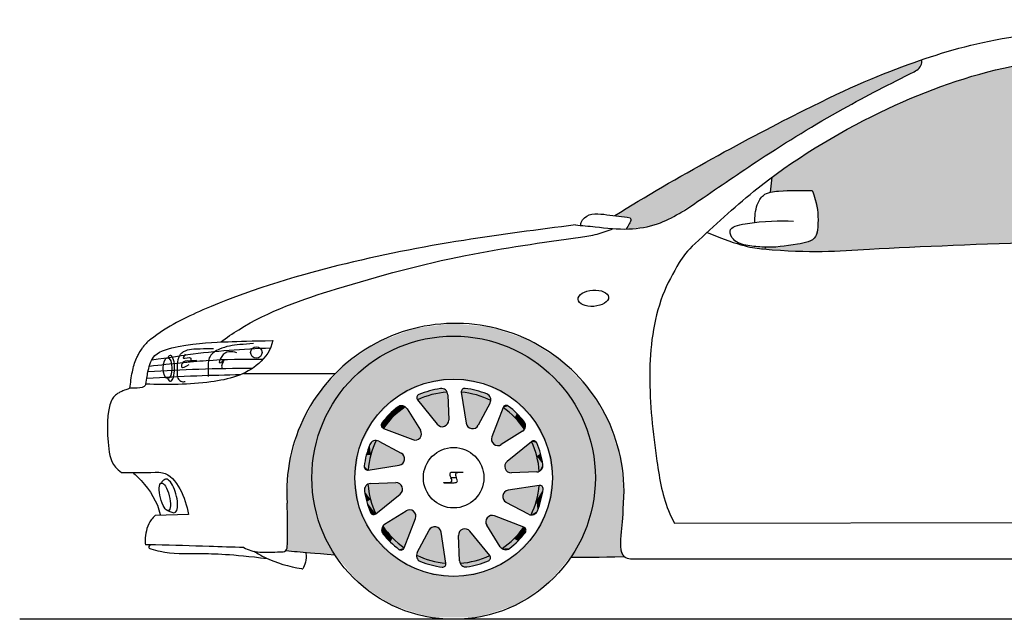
# Model space of a CAD drawing. Header units: millimetres. Extents: x 353.35 to 358.15, y 243.55 to 244.94.
# Tile 1 of 2: x 353.35 to 355.64, y 243.55 to 244.94. Entities that reach past the tile are written whole.
import ezdxf

# ---------------------------------------------------------------- set-up
doc = ezdxf.new("R2010")
doc.units = ezdxf.units.MM
doc.layers.add('HATCH', color=7, linetype='Continuous')

# ---------------------------------------------------------------- blocks, each defined once
blk = doc.blocks.new('*U1')
at = {"layer": 'HATCH', "color": 251, "linetype": 'Continuous'}
for points in [[(116.2537, 117.0744), (116.169, 117.0419), (116.3469, 117.057)], [(116.3435, 117.0866), (116.2537, 117.0744), (116.4337, 117.0778)], [(116.4337, 117.0778), (116.2537, 117.0744), (116.3469, 117.057)], [(116.4337, 117.0778), (116.3469, 117.057), (116.5195, 117.0487)], [(116.3469, 117.057), (116.169, 117.0419), (116.2615, 117.0457)], [(116.3469, 117.057), (116.4324, 117.0457), (116.5195, 117.0487)], [(116.5195, 117.0487), (116.4324, 117.0457), (116.5963, 117.0006)], [(116.169, 117.0419), (116.0941, 116.9909), (116.1819, 117.0128)], [(116.2615, 117.0457), (116.169, 117.0419), (116.1819, 117.0128)], [(116.4324, 117.0457), (116.5119, 117.0128), (116.5963, 117.0006)], [(116.1819, 117.0128), (116.0941, 116.9909), (116.1136, 116.9603)], [(116.5119, 117.0128), (116.5803, 116.9603), (116.5963, 117.0006)], [(116.0941, 116.9909), (116.0329, 116.9241), (116.1136, 116.9603)], [(116.5963, 117.0006), (116.5803, 116.9603), (116.6601, 116.9362)], [(116.1136, 116.9603), (116.0329, 116.9241), (116.0612, 116.892)], [(116.5803, 116.9603), (116.6327, 116.892), (116.6601, 116.9362)], [(116.6601, 116.9362), (116.6327, 116.892), (116.7074, 116.8589)], [(116.0329, 116.9241), (115.9885, 116.8451), (116.0612, 116.892)], [(116.0612, 116.892), (115.9885, 116.8451), (116.0282, 116.8124)], [(116.6327, 116.892), (116.6657, 116.8124), (116.7074, 116.8589)], [(115.9885, 116.8451), (115.9635, 116.758), (116.0282, 116.8124)], [(116.7074, 116.8589), (116.6657, 116.8124), (116.7357, 116.7728)], [(116.0282, 116.8124), (115.9635, 116.758), (116.0169, 116.727)], [(116.6657, 116.8124), (116.6769, 116.727), (116.7357, 116.7728)], [(116.7357, 116.7728), (116.6769, 116.727), (116.7435, 116.6825)], [(115.9635, 116.758), (115.9592, 116.6675), (116.0169, 116.727)], [(116.0169, 116.727), (115.9592, 116.6675), (116.0305, 116.6332)], [(116.6769, 116.727), (116.6624, 116.6302), (116.7435, 116.6825)], [(116.7435, 116.6825), (116.6624, 116.6302), (116.7421, 116.6536)], [(115.9592, 116.6675), (115.9602, 116.6154), (116.0305, 116.6332)], [(116.7421, 116.6536), (116.6624, 116.6302), (116.7406, 116.6319)], [(115.9602, 116.6154), (115.9565, 116.5573), (116.0702, 116.5472)], [(116.0305, 116.6332), (115.9602, 116.6154), (116.0702, 116.5472)], [(116.6624, 116.6302), (116.6202, 116.5419), (116.7377, 116.5989)], [(116.7406, 116.6319), (116.6624, 116.6302), (116.7377, 116.5989)], [(116.7377, 116.5989), (116.6202, 116.5419), (116.7361, 116.5671)], [(116.7361, 116.5671), (116.6202, 116.5419), (116.7437, 116.5435)], [(115.9565, 116.5573), (115.9964, 116.5534), (116.0442, 116.5494)], [(115.9565, 116.5573), (116.0442, 116.5494), (116.0702, 116.5472)], [(115.9964, 116.5534), (116.0241, 116.5511), (116.0442, 116.5494)], [(116.7437, 116.5435), (116.6202, 116.5419), (116.7035, 116.5423)], [(116.7035, 116.5423), (116.6202, 116.5419), (116.6701, 116.5421)]]:
    blk.add_solid(points, dxfattribs=at)
blk = doc.blocks.new('*U3')
at = {"layer": 'HATCH', "color": 252, "linetype": 'Continuous'}
for points in [[(116.4311, 116.5455), (116.3974, 116.5334), (116.4325, 116.5386)], [(116.3974, 116.5334), (116.3621, 116.5275), (116.4279, 116.5332)], [(116.4279, 116.5332), (116.3621, 116.5275), (116.4032, 116.5247)], [(116.3621, 116.5275), (116.3686, 116.5208), (116.4032, 116.5247)], [(116.4032, 116.5247), (116.3686, 116.5208), (116.3778, 116.5192)], [(116.4325, 116.5386), (116.3974, 116.5334), (116.4279, 116.5332)]]:
    blk.add_solid(points, dxfattribs=at)
blk = doc.blocks.new('*U4')
at = {"layer": 'HATCH', "linetype": 'Continuous'}
for points in [[(116.3584, 116.5925), (116.431, 116.5456), (116.3629, 116.6037)], [(116.431, 116.5456), (116.3584, 116.5925), (116.4311, 116.5455)], [(116.3606, 116.5335), (116.4311, 116.5455), (116.3584, 116.5925)], [(116.3629, 116.6037), (116.431, 116.5456), (116.3742, 116.608)], [(116.431, 116.5456), (116.3629, 116.6037), (116.431, 116.5456)], [(116.385, 116.6025), (116.3742, 116.608), (116.431, 116.5456)], [(116.4311, 116.5455), (116.3606, 116.5335), (116.3974, 116.5334)], [(116.361, 116.5305), (116.3974, 116.5334), (116.3606, 116.5335)], [(116.3974, 116.5334), (116.361, 116.5305), (116.3621, 116.5275)]]:
    blk.add_solid(points, dxfattribs=at)
blk = doc.blocks.new('*U5')
at = {"layer": 'HATCH', "linetype": 'Continuous'}
for points in [[(116.4223, 116.6282), (116.5104, 116.6119), (116.43, 116.6376)], [(116.4422, 116.6382), (116.43, 116.6376), (116.5104, 116.6119)], [(116.5104, 116.6119), (116.4223, 116.6282), (116.5105, 116.6119)], [(116.4241, 116.6162), (116.5105, 116.6119), (116.4223, 116.6282)], [(116.5105, 116.6119), (116.4241, 116.6162), (116.5105, 116.6119)], [(116.4555, 116.5663), (116.5105, 116.6119), (116.4241, 116.6162)], [(116.5105, 116.6119), (116.4555, 116.5663), (116.4874, 116.5846)], [(116.4574, 116.5638), (116.4874, 116.5846), (116.4555, 116.5663)], [(116.4874, 116.5846), (116.4574, 116.5638), (116.4598, 116.5618)]]:
    blk.add_solid(points, dxfattribs=at)
blk = doc.blocks.new('*U6')
at = {"layer": 'HATCH', "linetype": 'Continuous'}
for points in [[(116.4616, 116.6791), (116.546, 116.7091), (116.4636, 116.6911)], [(116.546, 116.7091), (116.4616, 116.6791), (116.5461, 116.7091)], [(116.4691, 116.6696), (116.5461, 116.7091), (116.4616, 116.6791)], [(116.4738, 116.6977), (116.4636, 116.6911), (116.546, 116.7091)], [(116.5461, 116.7091), (116.4691, 116.6696), (116.5461, 116.7091)], [(116.5213, 116.6421), (116.5461, 116.7091), (116.4691, 116.6696)], [(116.5461, 116.7091), (116.5213, 116.6421), (116.5398, 116.6739)], [(116.5242, 116.6409), (116.5398, 116.6739), (116.5213, 116.6421)], [(116.5398, 116.6739), (116.5242, 116.6409), (116.5272, 116.6404)]]:
    blk.add_solid(points, dxfattribs=at)
blk = doc.blocks.new('*U7')
at = {"layer": 'HATCH', "linetype": 'Continuous'}
for points in [[(116.4715, 116.765), (116.4659, 116.7542), (116.5283, 116.811)], [(116.4702, 116.7429), (116.5283, 116.811), (116.4659, 116.7542)], [(116.5283, 116.811), (116.4702, 116.7429), (116.5284, 116.8111)], [(116.4814, 116.7384), (116.5284, 116.8111), (116.4702, 116.7429)], [(116.5284, 116.8111), (116.4814, 116.7384), (116.5284, 116.8111)], [(116.5404, 116.7406), (116.5284, 116.8111), (116.4814, 116.7384)], [(116.5284, 116.8111), (116.5404, 116.7406), (116.5405, 116.7774)], [(116.5435, 116.741), (116.5405, 116.7774), (116.5404, 116.7406)], [(116.5405, 116.7774), (116.5435, 116.741), (116.5464, 116.7421)]]:
    blk.add_solid(points, dxfattribs=at)
blk = doc.blocks.new('*U8')
at = {"layer": 'HATCH', "linetype": 'Continuous'}
for points in [[(116.4357, 116.8222), (116.4363, 116.8101), (116.462, 116.8904)], [(116.4457, 116.8024), (116.462, 116.8904), (116.4363, 116.8101)], [(116.462, 116.8904), (116.4457, 116.8024), (116.462, 116.8905)], [(116.4577, 116.8041), (116.462, 116.8905), (116.4457, 116.8024)], [(116.462, 116.8905), (116.4577, 116.8041), (116.462, 116.8905)], [(116.5077, 116.8355), (116.462, 116.8905), (116.4577, 116.8041)], [(116.462, 116.8905), (116.5077, 116.8355), (116.4893, 116.8674)], [(116.5101, 116.8374), (116.4893, 116.8674), (116.5077, 116.8355)], [(116.4893, 116.8674), (116.5101, 116.8374), (116.5121, 116.8398)]]:
    blk.add_solid(points, dxfattribs=at)
blk = doc.blocks.new('*U9')
at = {"layer": 'HATCH', "linetype": 'Continuous'}
for points in [[(116.3648, 116.9261), (116.4043, 116.8492), (116.3648, 116.9262)], [(116.4319, 116.9013), (116.3648, 116.9262), (116.4043, 116.8492)], [(116.3648, 116.9262), (116.4319, 116.9013), (116.4, 116.9198)], [(116.3762, 116.8538), (116.3828, 116.8436), (116.3648, 116.9261)], [(116.3948, 116.8416), (116.3648, 116.9261), (116.3828, 116.8436)], [(116.3648, 116.9261), (116.3948, 116.8416), (116.3648, 116.9261)], [(116.4043, 116.8492), (116.3648, 116.9261), (116.3948, 116.8416)], [(116.433, 116.9042), (116.4, 116.9198), (116.4319, 116.9013)], [(116.4, 116.9198), (116.433, 116.9042), (116.4336, 116.9072)]]:
    blk.add_solid(points, dxfattribs=at)
blk = doc.blocks.new('*U10')
at = {"layer": 'HATCH', "linetype": 'Continuous'}
for points in [[(116.2628, 116.9084), (116.3333, 116.9204), (116.2965, 116.9205)], [(116.3333, 116.9204), (116.2628, 116.9084), (116.3355, 116.8615)], [(116.2965, 116.9205), (116.3329, 116.9235), (116.3318, 116.9264)], [(116.3329, 116.9235), (116.2965, 116.9205), (116.3333, 116.9204)], [(116.2629, 116.9084), (116.3355, 116.8615), (116.2628, 116.9084)], [(116.2629, 116.9083), (116.331, 116.8502), (116.2629, 116.9084)], [(116.3355, 116.8615), (116.2629, 116.9084), (116.331, 116.8502)], [(116.3089, 116.8515), (116.3197, 116.8459), (116.2629, 116.9083)], [(116.331, 116.8502), (116.2629, 116.9083), (116.3197, 116.8459)]]:
    blk.add_solid(points, dxfattribs=at)
blk = doc.blocks.new('*U11')
at = {"layer": 'HATCH', "linetype": 'Continuous'}
for points in [[(116.2384, 116.8877), (116.1834, 116.8421), (116.2698, 116.8377)], [(116.1834, 116.8421), (116.2384, 116.8877), (116.2065, 116.8694)], [(116.2065, 116.8694), (116.2365, 116.8901), (116.2341, 116.8921)], [(116.2365, 116.8901), (116.2065, 116.8694), (116.2384, 116.8877)], [(116.1834, 116.842), (116.2698, 116.8377), (116.1834, 116.8421)], [(116.1835, 116.842), (116.2715, 116.8257), (116.1834, 116.842)], [(116.2698, 116.8377), (116.1834, 116.842), (116.2715, 116.8257)], [(116.2517, 116.8158), (116.2638, 116.8164), (116.1835, 116.842)], [(116.2715, 116.8257), (116.1835, 116.842), (116.2638, 116.8164)]]:
    blk.add_solid(points, dxfattribs=at)
blk = doc.blocks.new('*U12')
at = {"layer": 'HATCH', "linetype": 'Continuous'}
for points in [[(116.1726, 116.8119), (116.1477, 116.7449), (116.2248, 116.7843)], [(116.1477, 116.7449), (116.1726, 116.8119), (116.1541, 116.7801)], [(116.1541, 116.7801), (116.1697, 116.813), (116.1667, 116.8136)], [(116.1697, 116.813), (116.1541, 116.7801), (116.1726, 116.8119)], [(116.1478, 116.7449), (116.2248, 116.7843), (116.1477, 116.7449)], [(116.2248, 116.7843), (116.1478, 116.7449), (116.2323, 116.7748)], [(116.2323, 116.7748), (116.1478, 116.7449), (116.2303, 116.7628)], [(116.1478, 116.7449), (116.2323, 116.7748), (116.1478, 116.7449)], [(116.2201, 116.7563), (116.2303, 116.7628), (116.1478, 116.7449)]]:
    blk.add_solid(points, dxfattribs=at)
blk = doc.blocks.new('*U13')
at = {"layer": 'HATCH', "linetype": 'Continuous'}
for points in [[(116.1534, 116.6765), (116.1504, 116.7129), (116.1475, 116.7118)], [(116.1504, 116.7129), (116.1534, 116.6765), (116.1535, 116.7133)], [(116.1655, 116.6429), (116.1535, 116.7133), (116.1534, 116.6765)], [(116.1535, 116.7133), (116.1655, 116.6429), (116.2124, 116.7155)], [(116.2124, 116.7155), (116.1655, 116.6429), (116.2237, 116.7111)], [(116.1655, 116.6429), (116.2124, 116.7155), (116.1655, 116.6429)], [(116.1656, 116.6429), (116.2237, 116.7111), (116.1655, 116.6429)], [(116.2237, 116.7111), (116.1656, 116.6429), (116.228, 116.6997)], [(116.2224, 116.6889), (116.228, 116.6997), (116.1656, 116.6429)]]:
    blk.add_solid(points, dxfattribs=at)
blk = doc.blocks.new('*U14')
at = {"layer": 'HATCH', "linetype": 'Continuous'}
for points in [[(116.1862, 116.6184), (116.2319, 116.5634), (116.2362, 116.6498)], [(116.2482, 116.6516), (116.2319, 116.5635), (116.2576, 116.6439)], [(116.2319, 116.5635), (116.2482, 116.6516), (116.2319, 116.5634)], [(116.2362, 116.6498), (116.2319, 116.5634), (116.2482, 116.6516)], [(116.2319, 116.5634), (116.2362, 116.6498), (116.2319, 116.5634)], [(116.2582, 116.6317), (116.2576, 116.6439), (116.2319, 116.5635)], [(116.2045, 116.5865), (116.1838, 116.6165), (116.1818, 116.6142)], [(116.1838, 116.6165), (116.2045, 116.5865), (116.1862, 116.6184)], [(116.2319, 116.5634), (116.1862, 116.6184), (116.2045, 116.5865)]]:
    blk.add_solid(points, dxfattribs=at)
blk = doc.blocks.new('*U15')
at = {"layer": 'HATCH', "linetype": 'Continuous'}
for points in [[(116.2896, 116.6048), (116.3291, 116.5278), (116.2991, 116.6123)], [(116.2991, 116.6123), (116.329, 116.5279), (116.3111, 116.6103)], [(116.329, 116.5279), (116.2991, 116.6123), (116.3291, 116.5278)], [(116.262, 116.5526), (116.3291, 116.5278), (116.2896, 116.6048)], [(116.3291, 116.5278), (116.2896, 116.6048), (116.3291, 116.5278)], [(116.3177, 116.6001), (116.3111, 116.6103), (116.329, 116.5279)], [(116.2938, 116.5341), (116.2609, 116.5497), (116.2603, 116.5467)], [(116.2609, 116.5497), (116.2938, 116.5341), (116.262, 116.5526)], [(116.3291, 116.5278), (116.262, 116.5526), (116.2938, 116.5341)]]:
    blk.add_solid(points, dxfattribs=at)
blk = doc.blocks.new('*U16')
at = {"layer": 'HATCH', "color": 252, "linetype": 'Continuous'}
for points in [[(116.5105, 116.6119), (116.4874, 116.5846), (116.5153, 116.6066)], [(116.5153, 116.6066), (116.4874, 116.5846), (116.5139, 116.5996)], [(116.5139, 116.5996), (116.4874, 116.5846), (116.4969, 116.5799)], [(116.4874, 116.5846), (116.4598, 116.5618), (116.4969, 116.5799)], [(116.4969, 116.5799), (116.4598, 116.5618), (116.4775, 116.5625)], [(116.4775, 116.5625), (116.4598, 116.5618), (116.4687, 116.5592)]]:
    blk.add_solid(points, dxfattribs=at)
blk = doc.blocks.new('*U17')
at = {"layer": 'HATCH', "color": 252, "linetype": 'Continuous'}
for points in [[(116.5461, 116.7091), (116.5398, 116.6739), (116.5529, 116.7069)], [(116.5529, 116.7069), (116.5398, 116.6739), (116.5552, 116.7001)], [(116.5552, 116.7001), (116.5398, 116.6739), (116.5503, 116.6746)], [(116.5398, 116.6739), (116.5272, 116.6404), (116.5423, 116.6498)], [(116.5503, 116.6746), (116.5398, 116.6739), (116.5423, 116.6498)], [(116.5423, 116.6498), (116.5272, 116.6404), (116.5363, 116.6426)]]:
    blk.add_solid(points, dxfattribs=at)
blk = doc.blocks.new('*U18')
at = {"layer": 'HATCH', "color": 252, "linetype": 'Continuous'}
for points in [[(116.5354, 116.8125), (116.5284, 116.8111), (116.5407, 116.8079)], [(116.5284, 116.8111), (116.5405, 116.7774), (116.5407, 116.8079)], [(116.5407, 116.8079), (116.5405, 116.7774), (116.5493, 116.7833)], [(116.5493, 116.7833), (116.5405, 116.7774), (116.5547, 116.7578)], [(116.5405, 116.7774), (116.5464, 116.7421), (116.5547, 116.7578)], [(116.5547, 116.7578), (116.5464, 116.7421), (116.5531, 116.7486)]]:
    blk.add_solid(points, dxfattribs=at)
blk = doc.blocks.new('*U19')
at = {"layer": 'HATCH', "color": 252, "linetype": 'Continuous'}
for points in [[(116.4673, 116.8953), (116.462, 116.8905), (116.4743, 116.8939)], [(116.4743, 116.8939), (116.462, 116.8905), (116.494, 116.8769)], [(116.462, 116.8905), (116.4893, 116.8674), (116.494, 116.8769)], [(116.494, 116.8769), (116.4893, 116.8674), (116.5114, 116.8575)], [(116.4893, 116.8674), (116.5121, 116.8398), (116.5114, 116.8575)], [(116.5114, 116.8575), (116.5121, 116.8398), (116.5147, 116.8488)]]:
    blk.add_solid(points, dxfattribs=at)
blk = doc.blocks.new('*U20')
at = {"layer": 'HATCH', "color": 252, "linetype": 'Continuous'}
for points in [[(116.367, 116.9329), (116.3648, 116.9262), (116.3993, 116.9303)], [(116.3738, 116.9353), (116.367, 116.9329), (116.3993, 116.9303)], [(116.3993, 116.9303), (116.3648, 116.9262), (116.4241, 116.9223)], [(116.3648, 116.9262), (116.4, 116.9198), (116.4241, 116.9223)], [(116.4241, 116.9223), (116.4, 116.9198), (116.4313, 116.9163)], [(116.4, 116.9198), (116.4336, 116.9072), (116.4313, 116.9163)]]:
    blk.add_solid(points, dxfattribs=at)
blk = doc.blocks.new('*U21')
at = {"layer": 'HATCH', "color": 252, "linetype": 'Continuous'}
for points in [[(116.3161, 116.9347), (116.2906, 116.9293), (116.3253, 116.9331)], [(116.3253, 116.9331), (116.2906, 116.9293), (116.3318, 116.9264)], [(116.266, 116.9208), (116.2614, 116.9154), (116.2965, 116.9205)], [(116.2965, 116.9205), (116.2614, 116.9154), (116.2628, 116.9084)], [(116.2906, 116.9293), (116.266, 116.9208), (116.3318, 116.9264)], [(116.3318, 116.9264), (116.266, 116.9208), (116.2965, 116.9205)]]:
    blk.add_solid(points, dxfattribs=at)
blk = doc.blocks.new('*U22')
at = {"layer": 'HATCH', "color": 252, "linetype": 'Continuous'}
for points in [[(116.2164, 116.8915), (116.197, 116.874), (116.2065, 116.8694)], [(116.2341, 116.8921), (116.2164, 116.8915), (116.2065, 116.8694)], [(116.2251, 116.8947), (116.2164, 116.8915), (116.2341, 116.8921)], [(116.197, 116.874), (116.18, 116.8543), (116.2065, 116.8694)], [(116.2065, 116.8694), (116.18, 116.8543), (116.1834, 116.8421)], [(116.18, 116.8543), (116.1786, 116.8474), (116.1834, 116.8421)]]:
    blk.add_solid(points, dxfattribs=at)
blk = doc.blocks.new('*U23')
at = {"layer": 'HATCH', "color": 252, "linetype": 'Continuous'}
for points in [[(116.1516, 116.8041), (116.1436, 116.7794), (116.1541, 116.7801)], [(116.1576, 116.8113), (116.1516, 116.8041), (116.1541, 116.7801)], [(116.1667, 116.8136), (116.1576, 116.8113), (116.1541, 116.7801)], [(116.1436, 116.7794), (116.1387, 116.7538), (116.1477, 116.7449)], [(116.1541, 116.7801), (116.1436, 116.7794), (116.1477, 116.7449)], [(116.1387, 116.7538), (116.141, 116.7471), (116.1477, 116.7449)]]:
    blk.add_solid(points, dxfattribs=at)
blk = doc.blocks.new('*U24')
at = {"layer": 'HATCH', "color": 252, "linetype": 'Continuous'}
for points in [[(116.1408, 116.7054), (116.1392, 116.6961), (116.1534, 116.6765)], [(116.1475, 116.7118), (116.1408, 116.7054), (116.1534, 116.6765)], [(116.1392, 116.6961), (116.1446, 116.6707), (116.1534, 116.6765)], [(116.1534, 116.6765), (116.1446, 116.6707), (116.1655, 116.6429)], [(116.1446, 116.6707), (116.1532, 116.6461), (116.1655, 116.6429)], [(116.1532, 116.6461), (116.1585, 116.6414), (116.1655, 116.6429)]]:
    blk.add_solid(points, dxfattribs=at)
blk = doc.blocks.new('*U25')
at = {"layer": 'HATCH', "color": 252, "linetype": 'Continuous'}
for points in [[(116.1818, 116.6142), (116.1792, 116.6052), (116.2045, 116.5865)], [(116.1792, 116.6052), (116.1825, 116.5964), (116.2045, 116.5865)], [(116.1825, 116.5964), (116.1999, 116.5771), (116.2045, 116.5865)], [(116.2045, 116.5865), (116.1999, 116.5771), (116.2319, 116.5634)], [(116.1999, 116.5771), (116.2196, 116.56), (116.2319, 116.5634)], [(116.2319, 116.5634), (116.2196, 116.56), (116.2266, 116.5587)]]:
    blk.add_solid(points, dxfattribs=at)
blk = doc.blocks.new('*U26')
at = {"layer": 'HATCH', "color": 252, "linetype": 'Continuous'}
for points in [[(116.2603, 116.5467), (116.2626, 116.5376), (116.2938, 116.5341)], [(116.2626, 116.5376), (116.2698, 116.5317), (116.2938, 116.5341)], [(116.2938, 116.5341), (116.2698, 116.5317), (116.3291, 116.5278)], [(116.2698, 116.5317), (116.2945, 116.5236), (116.3291, 116.5278)], [(116.3291, 116.5278), (116.2945, 116.5236), (116.3268, 116.521)], [(116.2945, 116.5236), (116.3201, 116.5187), (116.3268, 116.521)]]:
    blk.add_solid(points, dxfattribs=at)
blk = doc.blocks.new('*U52')
at = {"layer": 'HATCH', "linetype": 'Continuous'}
for points in [[(116.3469, 117.057), (116.2615, 117.0457), (116.4324, 117.0457)], [(116.4324, 117.0457), (116.1819, 117.0128), (116.5119, 117.0128)], [(116.2615, 117.0457), (116.1819, 117.0128), (116.4324, 117.0457)], [(116.5119, 117.0128), (116.1136, 116.9603), (116.5803, 116.9603)], [(116.1819, 117.0128), (116.1136, 116.9603), (116.5119, 117.0128)], [(116.1136, 116.9603), (116.0612, 116.892), (116.2759, 116.9457)], [(116.1136, 116.9603), (116.3469, 116.957), (116.5803, 116.9603)], [(116.1136, 116.9603), (116.2759, 116.9457), (116.3469, 116.957)], [(116.5803, 116.9603), (116.3469, 116.957), (116.418, 116.9457)], [(116.5803, 116.9603), (116.418, 116.9457), (116.6327, 116.892)], [(116.2759, 116.9457), (116.0612, 116.892), (116.2118, 116.913)], [(116.418, 116.9457), (116.4821, 116.913), (116.6327, 116.892)], [(116.2118, 116.913), (116.0612, 116.892), (116.1609, 116.8622)], [(116.4821, 116.913), (116.533, 116.8622), (116.6327, 116.892)], [(116.0612, 116.892), (116.0282, 116.8124), (116.1609, 116.8622)], [(116.6327, 116.892), (116.533, 116.8622), (116.6657, 116.8124)], [(116.1609, 116.8622), (116.0282, 116.8124), (116.1282, 116.798)], [(116.533, 116.8622), (116.5657, 116.798), (116.6657, 116.8124)], [(116.0282, 116.8124), (116.0169, 116.727), (116.1282, 116.798)], [(116.1282, 116.798), (116.0169, 116.727), (116.1169, 116.727)], [(116.6657, 116.8124), (116.5657, 116.798), (116.6769, 116.727)], [(116.5657, 116.798), (116.5769, 116.727), (116.6769, 116.727)], [(116.0169, 116.727), (116.0297, 116.636), (116.1169, 116.727)], [(116.1169, 116.727), (116.0297, 116.636), (116.1282, 116.6559)], [(116.6769, 116.727), (116.5657, 116.6559), (116.6642, 116.636)], [(116.5769, 116.727), (116.5657, 116.6559), (116.6769, 116.727)], [(116.1282, 116.6559), (116.0297, 116.636), (116.1609, 116.5918)], [(116.0297, 116.636), (116.0671, 116.5521), (116.1609, 116.5918)], [(116.5657, 116.6559), (116.533, 116.5918), (116.6642, 116.636)], [(116.6642, 116.636), (116.533, 116.5918), (116.6268, 116.5521)], [(116.1609, 116.5918), (116.0671, 116.5521), (116.2118, 116.5409)], [(116.533, 116.5918), (116.4821, 116.5409), (116.6268, 116.5521)], [(116.0671, 116.5521), (116.1262, 116.4817), (116.2118, 116.5409)], [(116.6268, 116.5521), (116.4821, 116.5409), (116.5677, 116.4817)], [(116.2118, 116.5409), (116.1262, 116.4817), (116.2759, 116.5082)], [(116.4821, 116.5409), (116.418, 116.5082), (116.5677, 116.4817)], [(116.2759, 116.5082), (116.1262, 116.4817), (116.3469, 116.497)], [(116.418, 116.5082), (116.3469, 116.497), (116.5677, 116.4817)], [(116.3469, 116.497), (116.1262, 116.4817), (116.5677, 116.4817)], [(116.1262, 116.4817), (116.2023, 116.4303), (116.5677, 116.4817)], [(116.5677, 116.4817), (116.2023, 116.4303), (116.4916, 116.4303)], [(116.2023, 116.4303), (116.2897, 116.402), (116.4042, 116.402)], [(116.4916, 116.4303), (116.2023, 116.4303), (116.4042, 116.402)]]:
    blk.add_solid(points, dxfattribs=at)
blk = doc.blocks.new('*U53')
at = {"layer": 'HATCH', "linetype": 'Continuous'}
for points in [[(117.437, 117.701), (117.3072, 117.651), (117.4334, 117.6844)], [(117.4193, 117.6732), (117.3072, 117.651), (117.2489, 117.5839)], [(117.4334, 117.6844), (117.3072, 117.651), (117.4193, 117.6732)], [(117.3072, 117.651), (117.234, 117.618), (117.2489, 117.5839)], [(117.234, 117.618), (117.1485, 117.5762), (117.2489, 117.5839)], [(117.1485, 117.5762), (117.0486, 117.5245), (117.0843, 117.4844)], [(117.2489, 117.5839), (117.1485, 117.5762), (117.0843, 117.4844)], [(117.0486, 117.5245), (116.9398, 117.4654), (117.0843, 117.4844)], [(117.0843, 117.4844), (116.9398, 117.4654), (116.9247, 117.3772)], [(116.9398, 117.4654), (116.7221, 117.3377), (116.9247, 117.3772)], [(116.9247, 117.3772), (116.7221, 117.3377), (116.8423, 117.3269)], [(116.7221, 117.3377), (116.7579, 117.333), (116.8423, 117.3269)], [(116.7579, 117.333), (116.7565, 117.3192), (116.8423, 117.3269)], [(116.8423, 117.3269), (116.7565, 117.3192), (116.7968, 117.3118)], [(116.7565, 117.3192), (116.7489, 117.3065), (116.7968, 117.3118)]]:
    blk.add_solid(points, dxfattribs=at)
blk = doc.blocks.new('*U58')
at = {"layer": 'HATCH', "linetype": 'Continuous'}
for points in [[(117.9509, 117.7188), (117.8342, 117.712), (117.9104, 117.2848)], [(117.7193, 117.6988), (117.6076, 117.677), (117.9104, 117.2848)], [(117.8342, 117.712), (117.7193, 117.6988), (117.9104, 117.2848)], [(117.6076, 117.677), (117.4994, 117.645), (117.9104, 117.2848)], [(117.4994, 117.645), (117.3939, 117.6033), (117.9104, 117.2848)], [(117.3939, 117.6033), (117.2896, 117.553), (117.9104, 117.2848)], [(117.2896, 117.553), (117.1871, 117.4944), (117.9104, 117.2848)], [(117.1871, 117.4944), (117.0884, 117.4273), (117.182, 117.3963)], [(117.1871, 117.4944), (117.182, 117.3963), (117.9104, 117.2848)], [(117.0884, 117.4273), (117.0851, 117.3924), (117.182, 117.3963)], [(117.182, 117.3963), (117.1951, 117.341), (117.9104, 117.2848)], [(117.1951, 117.341), (117.1949, 117.3116), (117.9104, 117.2848)], [(117.1949, 117.3116), (117.1868, 117.2849), (117.9104, 117.2848)], [(117.1868, 117.2849), (117.1603, 117.2734), (117.9104, 117.2848)], [(117.9104, 117.2848), (117.1603, 117.2734), (117.4729, 117.2672)], [(117.0731, 117.2639), (117.0727, 117.2598), (117.3706, 117.2625)], [(117.3706, 117.2625), (117.0727, 117.2598), (117.2782, 117.2573)], [(117.0727, 117.2598), (117.1343, 117.2555), (117.2782, 117.2573)], [(117.1294, 117.2683), (117.0731, 117.2639), (117.4729, 117.2672)], [(117.4729, 117.2672), (117.0731, 117.2639), (117.3706, 117.2625)], [(117.1603, 117.2734), (117.1294, 117.2683), (117.4729, 117.2672)], [(117.2782, 117.2573), (117.1343, 117.2555), (117.187, 117.2543)]]:
    blk.add_solid(points, dxfattribs=at)

msp = doc.modelspace()

# ---------------------------------------------------------------- linework, layer by layer
for p, q in [((355.0943, 244.5415), (355.0975, 244.5764)), ((355.0819, 244.4089), (355.0823, 244.413)), ((353.8666, 244.1192), (354.081, 244.1192)), ((354.3425, 244.0695), (354.3447, 244.0106)), ((354.374, 244.0752), (354.3854, 244.0029)), ((354.2721, 244.0575), (354.318, 244.0006)), ((354.441, 244.0504), (354.4135, 243.9983)), ((354.2476, 244.0368), (354.279, 243.9869)), ((354.4712, 244.0396), (354.4449, 243.9713)), ((354.1926, 243.9911), (354.2609, 243.9649)), ((354.5168, 243.9846), (354.4669, 243.9532)), ((354.1818, 243.961), (354.2339, 243.9334)), ((354.5375, 243.9601), (354.4806, 243.9142)), ((354.157, 243.894), (354.2292, 243.9054)), ((354.5496, 243.8897), (354.4906, 243.8875)), ((354.1627, 243.8624), (354.2216, 243.8647)), ((354.5552, 243.8582), (354.483, 243.8468)), ((354.1747, 243.792), (354.2316, 243.838)), ((354.5305, 243.7912), (354.4783, 243.8187)), ((354.1954, 243.7675), (354.2453, 243.7989)), ((353.739, 243.7905), (353.6613, 243.7881)), ((354.2411, 243.7126), (354.2673, 243.7809)), ((354.5196, 243.761), (354.4513, 243.7873)), ((354.8707, 243.7699), (356.7343, 243.7736)), ((354.2712, 243.7017), (354.2988, 243.7539)), ((354.3382, 243.677), (354.3268, 243.7492)), ((354.4402, 243.6947), (354.3942, 243.7516)), ((354.4646, 243.7154), (354.4333, 243.7653)), ((354.3697, 243.6826), (354.3675, 243.7416)), ((356.7191, 243.6861), (354.7682, 243.6861))]:
    msp.add_line(p, q)
at = {"color": 7}
for p, q in [((354.3785, 243.8886), (354.3544, 243.8886)), ((354.3785, 243.8879), (354.3673, 243.8879)), ((354.3785, 243.8886), (354.3785, 243.8879)), ((354.3335, 243.8645), (354.3335, 243.8651)), ((354.3335, 243.8651), (354.3446, 243.8651)), ((354.3335, 243.8645), (354.3576, 243.8645)), ((354.3495, 243.8769), (354.3622, 243.8769)), ((354.3624, 243.8761), (354.3498, 243.8761))]:
    msp.add_line(p, q, dxfattribs=at)
at = {"color": 250}
msp.add_line((358.1528, 243.5461), (353.3456, 243.5461), dxfattribs=at)
for radius in [0.33, 0.23, 0.0705]:
    msp.add_circle((354.3561, 243.8761), radius)
at = {"color": 251}
msp.add_circle((353.8967, 244.1681), 0.0133, dxfattribs=at)
for centre, radius, start, end in [((354.3602, 243.843), 0.3927, 358.3338, 183.865), ((354.2783, 244.0625), 0.008, 112.6612, 218.9522), ((354.3561, 243.8761), 0.2, 94.3378, 114.8694), ((354.3561, 243.8761), 0.21, 98.4417, 112.6612), ((354.3275, 244.069), 0.015, 2.1521, 98.4417), ((354.3819, 244.0764), 0.008, 82.6612, 188.9522), ((354.3561, 243.8761), 0.2, 64.3378, 84.8694), ((354.3561, 243.8761), 0.21, 68.4417, 82.6612), ((354.4278, 244.0574), 0.015, 332.1521, 68.4417), ((354.3561, 243.8761), 0.21, 128.4417, 142.6612), ((354.3561, 243.8761), 0.2, 124.3378, 144.8694), ((354.2349, 244.0288), 0.015, 32.1521, 128.4417), ((354.4786, 244.0367), 0.008, 52.6612, 158.9522), ((354.3561, 243.8761), 0.2, 34.3378, 54.8694), ((354.3561, 243.8761), 0.21, 38.4417, 52.6612), ((354.1955, 243.9986), 0.008, 142.6612, 248.9522), ((354.3297, 244.01), 0.015, 218.9522, 2.1521), ((354.4002, 244.0053), 0.015, 188.9522, 332.1521), ((354.5088, 243.9973), 0.015, 302.1521, 38.4417), ((354.2663, 243.9789), 0.015, 248.9522, 32.1521), ((354.3561, 243.8761), 0.2, 154.3378, 174.8694), ((354.1748, 243.9477), 0.015, 62.1521, 158.4417), ((354.4589, 243.9659), 0.015, 158.9522, 302.1521), ((354.5425, 243.9539), 0.008, 22.6612, 128.9522), ((354.3561, 243.8761), 0.2, 4.3378, 24.8694), ((354.3561, 243.8761), 0.21, 8.4417, 22.6612), ((354.3561, 243.8761), 0.21, 158.4417, 172.6612), ((354.2269, 243.9202), 0.015, 278.9522, 62.1521), ((354.4901, 243.9025), 0.015, 128.9522, 272.1521), ((354.1558, 243.9019), 0.008, 172.6612, 278.9522), ((354.549, 243.9047), 0.015, 272.1521, 8.4417), ((354.1632, 243.8475), 0.015, 92.1521, 188.4417), ((354.2222, 243.8497), 0.015, 308.9522, 92.1521), ((354.3561, 243.8761), 0.21, 188.4417, 202.6612), ((354.3561, 243.8761), 0.2, 184.3378, 204.8694), ((354.4853, 243.832), 0.015, 98.9522, 242.1521), ((354.3561, 243.8761), 0.2, 334.3378, 354.8694), ((354.3561, 243.8761), 0.21, 338.4417, 352.6612), ((354.5565, 243.8503), 0.008, 352.6612, 98.9522), ((354.1697, 243.7983), 0.008, 202.6612, 308.9522), ((354.2533, 243.7862), 0.015, 338.9522, 122.1521), ((354.5375, 243.8044), 0.015, 242.1521, 338.4417), ((354.446, 243.7733), 0.015, 68.9522, 212.1521), ((354.2034, 243.7548), 0.015, 122.1521, 218.4417), ((354.3561, 243.8761), 0.2, 214.3378, 234.8694), ((354.312, 243.7469), 0.015, 8.9522, 152.1521), ((354.3825, 243.7421), 0.015, 38.9522, 182.1521), ((354.3561, 243.8761), 0.2, 304.3378, 324.8694), ((354.3561, 243.8761), 0.21, 308.4417, 322.6612), ((354.5167, 243.7536), 0.008, 322.6612, 68.9522), ((354.3561, 243.8761), 0.21, 218.4417, 232.6612), ((354.2336, 243.7155), 0.008, 232.6612, 338.9522), ((354.2845, 243.6947), 0.015, 152.1521, 248.4417), ((354.4773, 243.7233), 0.015, 212.1521, 308.4417), ((354.3561, 243.8761), 0.2, 244.3378, 264.8694), ((354.3561, 243.8761), 0.21, 248.4417, 262.6612), ((354.3847, 243.6832), 0.015, 182.1521, 278.4417), ((354.3561, 243.8761), 0.2, 274.3378, 294.8694), ((354.3561, 243.8761), 0.21, 278.4417, 292.6612), ((354.4339, 243.6897), 0.008, 292.6612, 38.9522), ((354.3303, 243.6757), 0.008, 262.6612, 8.9522)]:
    msp.add_arc(centre, radius, start, end)
for centre, major_axis, ratio in [((354.6814, 244.2943), (-0.0354, -0.0026), 0.532948), ((353.6836, 243.8316), (-0.008, 0.032), 0.317781)]:
    msp.add_ellipse(centre, major_axis=major_axis, ratio=ratio)
msp.add_ellipse((353.6963, 244.131), major_axis=(0, 0.0301), ratio=0.336471, start_param=2.493389, end_param=6.897416, dxfattribs=at)
msp.add_ellipse((353.6901, 244.1313), major_axis=(0, 0.0243), ratio=0.416733, dxfattribs=at)
msp.add_ellipse((353.6959, 243.8337), major_axis=(-0.0105, 0.0391), ratio=0.352994, start_param=3.007013, end_param=6.45608)
for points, knots in [([(354.7313, 244.4868), (354.8728, 244.5755), (355.1955, 244.7507), (355.4165, 244.8441), (355.6306, 244.9078), (355.9755, 244.9342), (356.3503, 244.9457), (356.5841, 244.9413), (356.8466, 244.9413), (357.0818, 244.9285)], [0.760034, 0.760034, 0.760034, 0.760034, 39.058374, 71.954241, 100.953238, 128.117009, 175.706003, 213.32447, 223.046608, 223.046608, 223.046608, 223.046608]), ([(354.9186, 244.4221), (354.9632, 244.4637), (355.0935, 244.5853), (355.3402, 244.7344), (355.6608, 244.8547), (356.0511, 244.8752), (356.362, 244.8705), (356.5528, 244.8678), (356.6388, 244.8651)], [0, 0, 0, 0, 12.873797, 37.609921, 60.409295, 90.215333, 121.5015, 127.995197, 127.995197, 127.995197, 127.995197]), ([(355.4285, 244.8223), (355.4326, 244.8247), (355.4409, 244.8294), (355.4473, 244.8412), (355.4467, 244.8478), (355.4461, 244.8501)], [0, 0, 0, 0, 1.004959, 2.008356, 2.530982, 2.530982, 2.530982, 2.530982]), ([(354.6399, 244.4652), (354.6551, 244.4638), (354.6966, 244.4599), (354.7605, 244.4521), (354.8473, 244.467), (354.9453, 244.5341), (355.0842, 244.6294), (355.2502, 244.7319), (355.3729, 244.7942), (355.4285, 244.8223)], [2.45933, 2.45933, 2.45933, 2.45933, 5.694942, 11.250537, 16.029315, 23.90431, 35.918754, 51.845703, 65.01147, 65.01147, 65.01147, 65.01147]), ([(355.0575, 244.4709), (355.0577, 244.4848), (355.0589, 244.5074), (355.0772, 244.5404), (355.1283, 244.5462), (355.1658, 244.5457), (355.1912, 244.5454)], [0.649735, 0.649735, 0.649735, 0.649735, 4.797722, 7.421279, 11.11524, 18.942617, 18.942617, 18.942617, 18.942617]), ([(354.7671, 244.4821), (354.7677, 244.4808), (354.77, 244.4761), (354.7647, 244.4666), (354.7604, 244.4594), (354.758, 244.4556)], [0, 0, 0, 0, 0.400802, 1.53074, 2.893923, 2.893923, 2.893923, 2.893923]), ([(354.6399, 244.4652), (354.5531, 244.4541), (354.3673, 244.4304), (354.075, 244.3733), (353.8279, 244.2966), (353.6856, 244.227), (353.6397, 244.19), (353.6322, 244.1804)], [0, 0, 0, 0, 26.250954, 56.155924, 89.375571, 103.170892, 104.92344, 104.92344, 104.92344, 104.92344]), ([(354.9462, 244.4477), (355.0256, 244.4146), (355.1744, 244.3979), (355.348, 244.4124), (355.8276, 244.4285), (356.2155, 244.4478), (356.5663, 244.4578), (356.8382, 244.4717), (357.0552, 244.4757)], [1.62151, 1.62151, 1.62151, 1.62151, 5.912424, 25.017919, 55.27122, 103.302952, 113.743576, 128.27577, 128.27577, 128.27577, 128.27577]), ([(353.8138, 244.1925), (353.8275, 244.2024), (353.9087, 244.2592), (354.1037, 244.3255), (354.3696, 244.3972), (354.5619, 244.4243), (354.6515, 244.4369)], [1.873735, 1.873735, 1.873735, 1.873735, 5.446878, 22.808478, 44.714343, 63.793367, 63.793367, 63.793367, 63.793367]), ([(354.6515, 244.4369), (354.6645, 244.4387), (354.6906, 244.4423), (354.7151, 244.4519), (354.7273, 244.4567)], [0, 0, 0, 0, 2.766244, 5.541061, 5.541061, 5.541061, 5.541061]), ([(354.9186, 244.4221), (354.8991, 244.4045), (354.8756, 244.37), (354.824, 244.2727), (354.8054, 244.1096), (354.8246, 243.9402), (354.8438, 243.8219), (354.8666, 243.7772), (354.8707, 243.7699)], [0, 0, 0, 0, 3.819344, 10.072679, 23.335064, 37.519657, 46.384038, 48.157053, 48.157053, 48.157053, 48.157053]), ([(353.6396, 244.0939), (353.6414, 244.108), (353.6454, 244.1291), (353.6554, 244.1686), (353.7501, 244.191), (353.8231, 244.1925), (353.8843, 244.1952), (353.9348, 244.1955)], [1.662595, 1.662595, 1.662595, 1.662595, 4.349311, 8.102744, 12.907583, 24.741178, 34.061857, 34.061857, 34.061857, 34.061857]), ([(353.9348, 244.1955), (353.9312, 244.1753), (353.8932, 244.1203), (353.7795, 244.092), (353.6893, 244.093), (353.6396, 244.0939)], [2.590314, 2.590314, 2.590314, 2.590314, 8.792595, 20.687979, 35.809701, 35.809701, 35.809701, 35.809701]), ([(353.6022, 244.0846), (353.6038, 244.0974), (353.6068, 244.1211), (353.6148, 244.1501), (353.6227, 244.1648), (353.6322, 244.1804)], [0, 0, 0, 0, 3.871217, 7.195245, 8.895588, 8.895588, 8.895588, 8.895588]), ([(353.6022, 244.0846), (353.5881, 244.0795), (353.5705, 244.0719), (353.5485, 244.0474), (353.5477, 243.9616), (353.5596, 243.9039), (353.5825, 243.8884)], [0, 0, 0, 0, 1.877823, 5.282861, 15.946875, 21.167212, 21.167212, 21.167212, 21.167212]), ([(353.5825, 243.8884), (353.6084, 243.8882), (353.6402, 243.8881), (353.6916, 243.8895), (353.7243, 243.8484), (353.7349, 243.8108), (353.739, 243.7905)], [2.205732, 2.205732, 2.205732, 2.205732, 10.030991, 11.777684, 17.268569, 23.529402, 23.529402, 23.529402, 23.529402]), ([(353.6093, 243.8883), (353.6158, 243.8822), (353.6438, 243.8547), (353.667, 243.8191), (353.673, 243.789), (353.6732, 243.7885)], [2.134423, 2.134423, 2.134423, 2.134423, 4.8087, 13.884987, 14.060836, 14.060836, 14.060836, 14.060836]), ([(354.7682, 243.6861), (354.7627, 243.6869), (354.7415, 243.6935), (354.7472, 243.7505), (354.7507, 243.7883), (354.7527, 243.8316)], [2.147621, 2.147621, 2.147621, 2.147621, 3.902606, 10.027666, 15.527481, 15.527481, 15.527481, 15.527481]), ([(353.6613, 243.7881), (353.6578, 243.7849), (353.6444, 243.771), (353.6375, 243.7452), (353.638, 243.7252), (353.6384, 243.7199)], [1.474552, 1.474552, 1.474552, 1.474552, 2.886088, 7.302702, 8.884331, 8.884331, 8.884331, 8.884331]), ([(353.8675, 243.7135), (353.8406, 243.7142), (353.7722, 243.7162), (353.6983, 243.7188), (353.6513, 243.7199), (353.6384, 243.7199)], [2.497047, 2.497047, 2.497047, 2.497047, 10.565667, 23.04603, 24.671187, 24.671187, 24.671187, 24.671187]), ([(353.6491, 243.7204), (353.6471, 243.7169), (353.6442, 243.7119), (353.6576, 243.7086), (353.6929, 243.6985), (353.7705, 243.7003), (353.8369, 243.6982), (353.9217, 243.6879)], [0, 0, 0, 0, 0.887639, 1.307085, 3.555217, 12.763089, 23.520215, 23.520215, 23.520215, 23.520215]), ([(353.8675, 243.7135), (353.8728, 243.7106), (353.8909, 243.7022), (353.921, 243.7027), (353.9439, 243.703), (353.9527, 243.7031)], [9.70153, 9.70153, 9.70153, 9.70153, 11.497129, 15.764773, 18.404032, 18.404032, 18.404032, 18.404032]), ([(353.8915, 243.7049), (353.8998, 243.6996), (353.9338, 243.6795), (353.9737, 243.6691), (354.0038, 243.664), (354.0047, 243.6638)], [2.247008, 2.247008, 2.247008, 2.247008, 5.212461, 14.079048, 14.351579, 14.351579, 14.351579, 14.351579]), ([(353.9657, 243.7064), (353.9744, 243.7055), (354.0006, 243.7028), (354.0269, 243.7008), (354.0794, 243.6963)], [6.973328, 6.973328, 6.973328, 6.973328, 9.602369, 14.885754, 14.885754, 14.885754, 14.885754]), ([(354.0114, 243.702), (354.0143, 243.6926), (354.0107, 243.6771), (354.0071, 243.6683), (354.0047, 243.6638)], [1.308868, 1.308868, 1.308868, 1.308868, 2.675324, 4.190853, 4.190853, 4.190853, 4.190853])]:
    msp.add_open_spline(points, degree=3, knots=knots)
for points in [[(355.1912, 244.5454), (355.1983, 244.5248), (355.204, 244.4601), (355.199, 244.4381), (355.1571, 244.4203), (355.0781, 244.4132), (355.0411, 244.4174), (355.0077, 244.4317), (354.9998, 244.4509), (355.0347, 244.4679), (355.1478, 244.4743)], [(354.652, 244.4624), (354.6531, 244.4705), (354.6609, 244.4821), (354.7127, 244.4891), (354.7671, 244.4821)], [(353.6396, 244.0939), (353.6356, 244.089), (353.6134, 244.085), (353.6022, 244.0846)], [(353.6854, 243.8728), (353.678, 243.8679), (353.6735, 243.8622)], [(353.9527, 243.7031), (353.9648, 243.7056), (353.9689, 243.7215), (353.9684, 243.8166)], [(353.6879, 243.8005), (353.6952, 243.7971), (353.7044, 243.7945)]]:
    msp.add_spline(points, degree=3)
for points in [[(353.8898, 244.1887), (353.858, 244.1862), (353.8107, 244.1756), (353.7888, 244.1588), (353.7845, 244.1258), (353.7845, 244.1121)], [(353.7312, 244.1643), (353.7269, 244.1544), (353.7443, 244.155), (353.7449, 244.1488), (353.7574, 244.1488), (353.7462, 244.1481), (353.7368, 244.1481), (353.7256, 244.1444), (353.7225, 244.1344), (353.7406, 244.14)], [(353.8516, 244.1674), (353.816, 244.1587), (353.8117, 244.1438), (353.821, 244.15), (353.816, 244.1382), (353.8173, 244.1301)]]:
    msp.add_spline(points, degree=3, dxfattribs=at)
at = {"color": 252}
for points, knots in [([(353.6531, 244.1507), (353.696, 244.1568), (353.7802, 244.1707), (353.8654, 244.1758), (353.9297, 244.1789)], [0.838561, 0.838561, 0.838561, 0.838561, 7.132197, 26.419892, 26.419892, 26.419892, 26.419892]), ([(353.6475, 244.1361), (353.7019, 244.1422), (353.7849, 244.1518), (353.8682, 244.1531), (353.9125, 244.1526)], [1.033518, 1.033518, 1.033518, 1.033518, 12.782825, 26.066516, 26.066516, 26.066516, 26.066516]), ([(353.6417, 244.1082), (353.6805, 244.1103), (353.7534, 244.1143), (353.8265, 244.1159), (353.8607, 244.1166)], [0.952935, 0.952935, 0.952935, 0.952935, 12.606443, 22.876221, 22.876221, 22.876221, 22.876221]), ([(353.6446, 244.1236), (353.6838, 244.1259), (353.765, 244.1304), (353.8463, 244.1313), (353.8882, 244.1313)], [1.744161, 1.744161, 1.744161, 1.744161, 13.543372, 26.129879, 26.129879, 26.129879, 26.129879])]:
    msp.add_open_spline(points, degree=3, knots=knots, dxfattribs=at)
at = {"color": 251}
for points, knots in [([(353.7129, 244.111), (353.7127, 244.1198), (353.7126, 244.1375), (353.7148, 244.1605), (353.7353, 244.1767), (353.7636, 244.1766), (353.7866, 244.1772), (353.7967, 244.1774)], [0.909648, 0.909648, 0.909648, 0.909648, 3.613007, 6.257465, 7.230874, 11.155732, 14.210632, 14.210632, 14.210632, 14.210632]), ([(353.7129, 244.111), (353.7135, 244.1091), (353.7156, 244.1045), (353.7225, 244.0991), (353.7285, 244.0999), (353.7312, 244.1002)], [1.008938, 1.008938, 1.008938, 1.008938, 1.597338, 2.545384, 3.345696, 3.345696, 3.345696, 3.345696])]:
    msp.add_open_spline(points, degree=3, knots=knots, dxfattribs=at)
at = {"color": 7}
for points, knots in [([(354.3544, 243.8886), (354.3528, 243.8885), (354.3497, 243.8883), (354.3464, 243.8853), (354.3475, 243.8815), (354.3495, 243.8769)], [0, 0, 0, 0, 5.128584, 10.434119, 17.765835, 17.765835, 17.765835, 17.765835]), ([(354.3673, 243.8879), (354.3658, 243.8878), (354.3627, 243.8876), (354.3594, 243.8847), (354.3604, 243.8811), (354.3622, 243.8769)], [0, 0, 0, 0, 5.128584, 10.434119, 17.399271, 17.399271, 17.399271, 17.399271]), ([(354.3446, 243.8651), (354.3462, 243.8652), (354.3493, 243.8654), (354.3526, 243.8683), (354.3516, 243.8719), (354.3498, 243.8761)], [0, 0, 0, 0, 5.128584, 10.434119, 17.399271, 17.399271, 17.399271, 17.399271]), ([(354.3576, 243.8645), (354.3591, 243.8645), (354.3622, 243.8647), (354.3656, 243.8677), (354.3645, 243.8715), (354.3624, 243.8761)], [0, 0, 0, 0, 5.128584, 10.434119, 17.765835, 17.765835, 17.765835, 17.765835])]:
    msp.add_open_spline(points, degree=3, knots=knots, dxfattribs=at)
msp.add_open_spline([(354.6293, 243.691), (354.6561, 243.692), (354.6945, 243.6899), (354.7528, 243.6927)], degree=3)

# ---------------------------------------------------------------- block references
at = {"layer": 'HATCH', "linetype": 'Continuous'}
for name in ['*U53', '*U58', '*U52', '*U10', '*U9', '*U11', '*U8', '*U12', '*U7', '*U13', '*U6', '*U14', '*U5', '*U15', '*U4']:
    msp.add_blockref(name, (238.0092, 127.1491), dxfattribs=at)
at = {"layer": 'HATCH', "color": 251, "linetype": 'Continuous'}
msp.add_blockref('*U1', (238.0092, 127.1491), dxfattribs=at)
at = {"layer": 'HATCH', "color": 252, "linetype": 'Continuous'}
for name in ['*U21', '*U20', '*U22', '*U19', '*U23', '*U18', '*U24', '*U17', '*U25', '*U16', '*U26', '*U3']:
    msp.add_blockref(name, (238.0092, 127.1491), dxfattribs=at)

doc.saveas('drawing.dxf')
